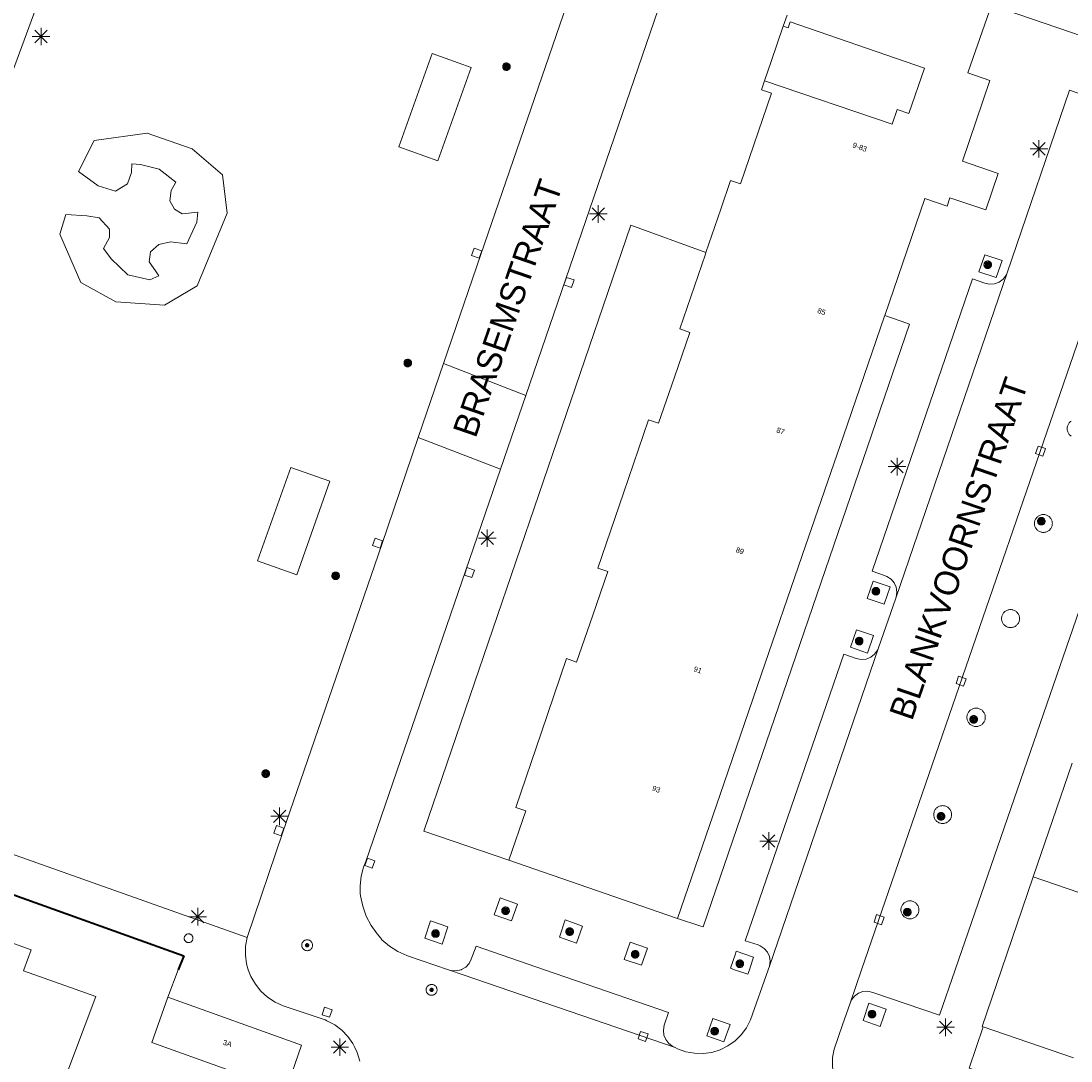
# Model space of a CAD drawing. Header units: metres. Extents: x 135779 to 137489, y 452643 to 455118.
# Tile 30 of 256: x 136332 to 136392, y 452995 to 453054. Entities that reach past the tile are written whole.
import ezdxf
from ezdxf.enums import TextEntityAlignment as Align

# ---------------------------------------------------------------- set-up
doc = ezdxf.new("R2010")
doc.units = ezdxf.units.M
doc.linetypes.add('DGN_Style_4', pattern=[89.853097, 44.898487, -22.449243, 0.056123, -22.449243])
for name, color, linetype, lineweight in [('KTop_BTD_Groenvoorziening', 62, 'Continuous', 13), ('KTop_BTD_Groenvoorziening_gras- en kruidachtigen', 62, 'Continuous', 13), ('KTop_NAR_Huisnummer (t)', 7, 'Continuous', 13), ('KTop_ORL_Weg_Straatnaam (t)', 7, 'Continuous', 13), ('KTop_PAL_Afsluitpaal', 222, 'Continuous', 13), ('KTop_PAL_Lichtmast', 40, 'Continuous', 13), ('KTop_PND_Grondvlaksituatie van BAG-pand [tachy]', 1, 'Continuous', 13), ('KTop_PUT_Inspectie- of rioolput', 15, 'Continuous', 13), ('KTop_PUT_Kolk', 15, 'Continuous', 13), ('KTop_SHD_Hek (l)', 15, 'DGN_Style_4', 40), ('KTop_VGO_Boom', 92, 'Continuous', 13), ('KTop_WGD_Parkeervlak', 251, 'Continuous', 13), ('KTop_WGD_Rijbaan_Lokale weg', 251, 'Continuous', 13), ('KTop_WGD_Rijbaan_Lokale weg_verkeersdrempel', 40, 'Continuous', 13), ('KTop_WGD_Voetpad', 251, 'Continuous', 13)]:
    doc.layers.add(name, color=color, linetype=linetype, lineweight=lineweight)
doc.styles.add('Style-ROVU', font='ROVU.shx')

# ---------------------------------------------------------------- blocks, each defined once
blk = doc.blocks.new('PAL_Lichtmast')
at = {"layer": 'KTop_PAL_Lichtmast'}
for p, q in [((-0.354, -0.354), (0.354, 0.354)), ((0.354, -0.354), (-0.354, 0.354)), ((0, -0.5), (0, 0.5)), ((-0.5, 0), (0.5, 0))]:
    blk.add_line(p, q, dxfattribs=at)
blk = doc.blocks.new('PAL_Afsluitpaal')
at = {"layer": 'KTop_PAL_Afsluitpaal', "flags": 128}
blk.add_lwpolyline([(0.25, 0), (0.249, 0.026), (0.245, 0.052), (0.238, 0.077), (0.228, 0.102), (0.217, 0.125), (0.202, 0.147), (0.186, 0.167), (0.167, 0.186), (0.147, 0.202), (0.125, 0.217), (0.102, 0.228), (0.077, 0.238), (0.052, 0.245), (0.026, 0.249), (0, 0.25), (-0.026, 0.249), (-0.052, 0.245), (-0.077, 0.238), (-0.102, 0.228), (-0.125, 0.217), (-0.147, 0.202), (-0.167, 0.186), (-0.186, 0.167), (-0.202, 0.147), (-0.217, 0.125), (-0.228, 0.102), (-0.238, 0.077), (-0.245, 0.052), (-0.249, 0.026), (-0.25, 0), (-0.249, -0.026), (-0.245, -0.052), (-0.238, -0.077), (-0.228, -0.102), (-0.217, -0.125), (-0.202, -0.147), (-0.186, -0.167), (-0.167, -0.186), (-0.147, -0.202), (-0.125, -0.217), (-0.102, -0.228), (-0.077, -0.238), (-0.052, -0.245), (-0.026, -0.249), (0, -0.25), (0.026, -0.249), (0.052, -0.245), (0.077, -0.238), (0.102, -0.228), (0.125, -0.217), (0.147, -0.202), (0.167, -0.186), (0.186, -0.167), (0.202, -0.147), (0.217, -0.125), (0.228, -0.102), (0.238, -0.077), (0.245, -0.052), (0.249, -0.026), (0.25, 0)], dxfattribs=at)
blk = doc.blocks.new('PUT_Inspectie-_of_rioolput')
at = {"layer": 'KTop_PUT_Inspectie- of rioolput', "flags": 128}
for points in [[(0.31, 0), (0.308, 0.032), (0.303, 0.064), (0.294, 0.095), (0.283, 0.126), (0.268, 0.155), (0.25, 0.182), (0.23, 0.207), (0.207, 0.23), (0.182, 0.25), (0.154, 0.268), (0.126, 0.283), (0.095, 0.294), (0.064, 0.303), (0.032, 0.308), (0, 0.309), (-0.032, 0.308), (-0.064, 0.303), (-0.096, 0.294), (-0.126, 0.283), (-0.155, 0.268), (-0.182, 0.25), (-0.207, 0.23), (-0.23, 0.207), (-0.25, 0.182), (-0.268, 0.154), (-0.283, 0.126), (-0.294, 0.095), (-0.303, 0.064), (-0.308, 0.032), (-0.309, 0), (-0.308, -0.032), (-0.303, -0.064), (-0.294, -0.096), (-0.283, -0.126), (-0.268, -0.155), (-0.25, -0.182), (-0.23, -0.207), (-0.207, -0.23), (-0.182, -0.25), (-0.155, -0.268), (-0.126, -0.283), (-0.096, -0.294), (-0.064, -0.303), (-0.032, -0.308), (0, -0.309), (0.032, -0.308), (0.064, -0.303), (0.095, -0.294), (0.126, -0.283), (0.155, -0.268), (0.182, -0.25), (0.207, -0.23), (0.23, -0.207), (0.25, -0.182), (0.268, -0.155), (0.283, -0.126), (0.294, -0.096), (0.303, -0.064), (0.308, -0.032), (0.31, 0)], [(0.095, 0), (0.094, 0.009), (0.092, 0.019), (0.09, 0.029), (0.086, 0.038), (0.082, 0.047), (0.076, 0.055), (0.07, 0.063), (0.063, 0.07), (0.055, 0.076), (0.047, 0.082), (0.038, 0.086), (0.029, 0.09), (0.019, 0.092), (0.009, 0.094), (0, 0.094), (-0.01, 0.094), (-0.02, 0.092), (-0.029, 0.09), (-0.039, 0.086), (-0.048, 0.082), (-0.056, 0.076), (-0.064, 0.07), (-0.071, 0.063), (-0.077, 0.055), (-0.082, 0.047), (-0.087, 0.038), (-0.09, 0.029), (-0.093, 0.019), (-0.094, 0.009), (-0.095, 0), (-0.094, -0.01), (-0.093, -0.02), (-0.09, -0.029), (-0.087, -0.039), (-0.082, -0.048), (-0.077, -0.056), (-0.071, -0.064), (-0.064, -0.071), (-0.056, -0.077), (-0.047, -0.082), (-0.039, -0.087), (-0.029, -0.09), (-0.02, -0.093), (-0.01, -0.094), (0, -0.095), (0.009, -0.094), (0.019, -0.093), (0.029, -0.09), (0.038, -0.087), (0.047, -0.082), (0.055, -0.077), (0.063, -0.071), (0.07, -0.064), (0.076, -0.056), (0.082, -0.047), (0.086, -0.039), (0.09, -0.029), (0.092, -0.02), (0.094, -0.01), (0.095, 0)], [(0.035, 0), (0.034, 0.003), (0.034, 0.007), (0.033, 0.01), (0.031, 0.014), (0.03, 0.017), (0.028, 0.02), (0.026, 0.023), (0.023, 0.026), (0.02, 0.028), (0.017, 0.03), (0.014, 0.031), (0.01, 0.033), (0.007, 0.034), (0.003, 0.034), (0, 0.034), (-0.004, 0.034), (-0.007, 0.034), (-0.011, 0.033), (-0.014, 0.031), (-0.018, 0.03), (-0.021, 0.028), (-0.023, 0.026), (-0.026, 0.023), (-0.028, 0.02), (-0.03, 0.017), (-0.032, 0.014), (-0.033, 0.01), (-0.034, 0.007), (-0.035, 0.003), (-0.035, 0), (-0.035, -0.004), (-0.034, -0.007), (-0.033, -0.011), (-0.032, -0.014), (-0.03, -0.018), (-0.028, -0.021), (-0.026, -0.023), (-0.023, -0.026), (-0.021, -0.028), (-0.017, -0.03), (-0.014, -0.032), (-0.011, -0.033), (-0.007, -0.034), (-0.004, -0.035), (0, -0.035), (0.003, -0.035), (0.007, -0.034), (0.01, -0.033), (0.014, -0.032), (0.017, -0.03), (0.02, -0.028), (0.023, -0.026), (0.026, -0.023), (0.028, -0.021), (0.03, -0.017), (0.031, -0.014), (0.033, -0.011), (0.034, -0.007), (0.034, -0.004), (0.035, 0)], [(0.01, 0.02), (0.007, 0.02), (0.005, 0.021), (0.003, 0.022), (0.001, 0.022), (-0.001, 0.022), (-0.004, 0.022), (-0.006, 0.021), (-0.008, 0.02), (-0.01, 0.019), (-0.012, 0.018), (-0.014, 0.017), (-0.016, 0.015), (-0.017, 0.013), (-0.019, 0.012), (-0.02, 0.009), (-0.021, 0.007), (-0.022, 0.005), (-0.022, 0.003), (-0.022, 0.001), (-0.022, -0.001), (-0.022, -0.004), (-0.022, -0.006), (-0.021, -0.008), (-0.02, -0.01), (-0.019, -0.012), (-0.017, -0.014), (-0.016, -0.016), (-0.014, -0.017), (-0.012, -0.019), (-0.01, -0.02), (-0.008, -0.021), (-0.006, -0.022), (-0.003, -0.022), (-0.001, -0.022), (0.001, -0.022), (0.003, -0.022), (0.005, -0.022), (0.008, -0.021), (0.01, -0.02), (0.012, -0.019), (0.014, -0.017), (0.015, -0.016), (0.017, -0.014), (0.018, -0.012), (0.02, -0.01), (0.02, -0.008), (0.021, -0.006), (0.022, -0.003), (0.022, -0.001), (0.022, 0.001), (0.022, 0.003), (0.021, 0.005), (0.02, 0.008), (0.019, 0.01), (0.018, 0.012), (0.017, 0.014), (0.015, 0.015), (0.013, 0.017), (0.012, 0.018), (0.01, 0.02)]]:
    blk.add_lwpolyline(points, dxfattribs=at)
blk = doc.blocks.new('PUT_Kolk')
at = {"layer": 'KTop_PUT_Kolk', "flags": 128}
blk.add_lwpolyline([(0.225, -0.225), (0.225, 0.225), (-0.225, 0.225), (-0.225, -0.225), (0.225, -0.225)], dxfattribs=at)
blk = doc.blocks.new('VGO_Boom')
at = {"layer": 'KTop_VGO_Boom', "flags": 128}
for points in [[(0.215, 0), (0.214, 0.022), (0.21, 0.045), (0.204, 0.066), (0.196, 0.087), (0.186, 0.108), (0.174, 0.126), (0.16, 0.144), (0.144, 0.16), (0.126, 0.174), (0.107, 0.186), (0.087, 0.196), (0.066, 0.204), (0.045, 0.21), (0.022, 0.214), (-0.001, 0.215), (-0.023, 0.214), (-0.045, 0.21), (-0.067, 0.204), (-0.088, 0.196), (-0.108, 0.186), (-0.127, 0.174), (-0.144, 0.16), (-0.16, 0.144), (-0.174, 0.126), (-0.187, 0.107), (-0.197, 0.087), (-0.205, 0.066), (-0.211, 0.045), (-0.214, 0.022), (-0.215, -0.001), (-0.214, -0.023), (-0.211, -0.045), (-0.205, -0.067), (-0.197, -0.088), (-0.187, -0.108), (-0.174, -0.127), (-0.16, -0.144), (-0.144, -0.16), (-0.127, -0.174), (-0.108, -0.187), (-0.088, -0.197), (-0.067, -0.205), (-0.045, -0.211), (-0.023, -0.214), (0, -0.215), (0.022, -0.214), (0.045, -0.211), (0.066, -0.205), (0.087, -0.197), (0.108, -0.187), (0.126, -0.174), (0.144, -0.16), (0.16, -0.144), (0.174, -0.127), (0.186, -0.108), (0.196, -0.088), (0.204, -0.067), (0.21, -0.045), (0.214, -0.023), (0.215, -0.001)], [(0.155, 0), (0.154, 0.016), (0.152, 0.032), (0.147, 0.048), (0.142, 0.063), (0.134, 0.078), (0.125, 0.091), (0.115, 0.104), (0.104, 0.115), (0.091, 0.125), (0.077, 0.134), (0.063, 0.142), (0.048, 0.147), (0.032, 0.152), (0.016, 0.154), (-0.001, 0.155), (-0.017, 0.154), (-0.033, 0.152), (-0.048, 0.147), (-0.064, 0.142), (-0.078, 0.134), (-0.092, 0.125), (-0.104, 0.115), (-0.116, 0.104), (-0.126, 0.091), (-0.135, 0.077), (-0.142, 0.063), (-0.148, 0.048), (-0.152, 0.032), (-0.155, 0.016), (-0.155, -0.001), (-0.155, -0.017), (-0.152, -0.033), (-0.148, -0.048), (-0.142, -0.064), (-0.135, -0.078), (-0.126, -0.092), (-0.116, -0.104), (-0.104, -0.116), (-0.092, -0.126), (-0.078, -0.135), (-0.064, -0.142), (-0.048, -0.148), (-0.033, -0.152), (-0.017, -0.155), (0, -0.155), (0.016, -0.155), (0.032, -0.152), (0.048, -0.148), (0.063, -0.142), (0.078, -0.135), (0.091, -0.126), (0.104, -0.116), (0.115, -0.104), (0.125, -0.092), (0.134, -0.078), (0.142, -0.064), (0.147, -0.048), (0.152, -0.033), (0.154, -0.017), (0.155, -0.001)], [(0.095, 0), (0.094, 0.01), (0.093, 0.02), (0.09, 0.029), (0.087, 0.039), (0.082, 0.048), (0.077, 0.056), (0.071, 0.064), (0.064, 0.071), (0.056, 0.077), (0.047, 0.082), (0.039, 0.087), (0.029, 0.09), (0.02, 0.093), (0.01, 0.094), (-0.001, 0.095), (-0.01, 0.094), (-0.02, 0.093), (-0.03, 0.09), (-0.039, 0.087), (-0.048, 0.082), (-0.056, 0.077), (-0.064, 0.071), (-0.071, 0.064), (-0.077, 0.056), (-0.083, 0.047), (-0.087, 0.039), (-0.091, 0.029), (-0.093, 0.02), (-0.095, 0.01), (-0.095, -0.001), (-0.095, -0.01), (-0.093, -0.02), (-0.091, -0.03), (-0.087, -0.039), (-0.083, -0.048), (-0.077, -0.056), (-0.071, -0.064), (-0.064, -0.071), (-0.056, -0.077), (-0.048, -0.083), (-0.039, -0.087), (-0.03, -0.091), (-0.02, -0.093), (-0.01, -0.095), (0, -0.095), (0.01, -0.095), (0.02, -0.093), (0.029, -0.091), (0.039, -0.087), (0.048, -0.083), (0.056, -0.077), (0.064, -0.071), (0.071, -0.064), (0.077, -0.056), (0.082, -0.048), (0.087, -0.039), (0.09, -0.03), (0.093, -0.02), (0.094, -0.01), (0.095, -0.001)], [(0.035, 0), (0.035, 0.004), (0.034, 0.007), (0.033, 0.011), (0.032, 0.014), (0.03, 0.018), (0.028, 0.021), (0.026, 0.023), (0.023, 0.026), (0.021, 0.028), (0.017, 0.03), (0.014, 0.032), (0.011, 0.033), (0.007, 0.034), (0.004, 0.035), (-0.001, 0.035), (-0.004, 0.035), (-0.008, 0.034), (-0.011, 0.033), (-0.015, 0.032), (-0.018, 0.03), (-0.021, 0.028), (-0.024, 0.026), (-0.027, 0.023), (-0.029, 0.021), (-0.031, 0.017), (-0.032, 0.014), (-0.034, 0.011), (-0.035, 0.007), (-0.035, 0.004), (-0.035, -0.001), (-0.035, -0.004), (-0.035, -0.008), (-0.034, -0.011), (-0.032, -0.015), (-0.031, -0.018), (-0.029, -0.021), (-0.027, -0.024), (-0.024, -0.027), (-0.021, -0.029), (-0.018, -0.031), (-0.015, -0.032), (-0.011, -0.034), (-0.008, -0.035), (-0.004, -0.035), (0, -0.035), (0.004, -0.035), (0.007, -0.035), (0.011, -0.034), (0.014, -0.032), (0.018, -0.031), (0.021, -0.029), (0.023, -0.027), (0.026, -0.024), (0.028, -0.021), (0.03, -0.018), (0.032, -0.015), (0.033, -0.011), (0.034, -0.008), (0.035, -0.004), (0.035, 0)]]:
    blk.add_lwpolyline(points, dxfattribs=at)

msp = doc.modelspace()

# ---------------------------------------------------------------- linework, layer by layer
at = {"layer": 'KTop_BTD_Groenvoorziening', "flags": 128}
msp.add_lwpolyline([(136355.815, 453046.072), (136357.719, 453051.39), (136355.499, 453052.185), (136353.595, 453046.867), (136355.815, 453046.072)], dxfattribs=at)
at = {"layer": 'KTop_BTD_Groenvoorziening_gras- en kruidachtigen', "flags": 128}
for points in [[(136337.115, 453042.183), (136336.537, 453042.841), (136335.82, 453042.94), (136334.626, 453043.02), (136334.282, 453041.901), (136335.477, 453039.141), (136337.47, 453038.039), (136340.251, 453037.866), (136342.115, 453038.949), (136343.821, 453043.09), (136343.546, 453045.29), (136341.83, 453046.763), (136339.268, 453047.662), (136336.25, 453047.241), (136335.359, 453045.462), (136336.477, 453044.664), (136337.463, 453044.355), (136338.15, 453044.763), (136338.369, 453045.421), (136338.389, 453045.909), (136338.877, 453045.879), (136339.952, 453045.6), (136340.888, 453044.873), (136340.629, 453044.395), (136340.549, 453043.797), (136340.818, 453043.329), (136341.256, 453043.06), (136342.152, 453043.159), (136342.083, 453042.592), (136341.515, 453041.346), (136340.599, 453041.466), (136339.922, 453041.316), (136339.454, 453040.898), (136339.374, 453040.32), (136339.743, 453039.812), (136339.932, 453039.523), (136339.414, 453039.294), (136338.17, 453039.593), (136337.214, 453040.49), (136336.776, 453041.087), (136337.115, 453041.705), (136337.115, 453042.183)], [(136347.782, 453022.499), (136349.667, 453027.823), (136347.438, 453028.611), (136345.553, 453023.287), (136347.782, 453022.499)]]:
    msp.add_lwpolyline(points, dxfattribs=at)
at = {"layer": 'KTop_PND_Grondvlaksituatie van BAG-pand [tachy]', "flags": 128}
for points in [[(136381.266, 453037.276), (136383.551, 453043.931), (136384.821, 453043.491), (136384.981, 453043.971), (136387.021, 453043.281), (136387.731, 453045.351), (136385.691, 453046.051), (136387.261, 453050.661), (136386.001, 453051.091), (136386.565, 453052.729), (136387.342, 453054.95), (136391.843, 453053.401), (136411.477, 453046.656)], [(136375.705, 453054.38), (136375.491, 453053.751)], [(136375.491, 453053.751), (136375.765, 453053.657), (136375.878, 453053.988), (136383.534, 453051.366), (136382.647, 453048.775), (136381.975, 453049.005), (136381.687, 453048.163), (136374.429, 453050.642)], [(136374.429, 453050.642), (136374.251, 453050.121), (136374.821, 453049.931), (136373.061, 453044.761), (136372.491, 453044.951), (136371.934, 453043.327), (136371.087, 453040.859)], [(136371.087, 453040.859), (136371.055, 453040.766), (136369.591, 453036.501), (136370.161, 453036.301), (136369.291, 453033.764), (136368.391, 453031.141), (136367.821, 453031.331), (136366.386, 453027.146), (136364.921, 453022.871), (136365.491, 453022.681), (136364.619, 453020.14), (136363.721, 453017.521), (136363.151, 453017.721), (136361.717, 453013.532), (136360.251, 453009.251), (136360.821, 453009.061), (136359.851, 453006.241)], [(136369.471, 453002.921), (136371.898, 453009.991), (136374.235, 453016.796), (136376.572, 453023.604), (136378.912, 453030.418), (136381.247, 453037.221), (136381.266, 453037.276)], [(136359.851, 453006.241), (136369.347, 453002.964), (136369.352, 453002.962), (136369.471, 453002.921)], [(136389.721, 453005.291), (136387.914, 453000), (136386.811, 452996.771), (136386.88, 452996.747)], [(136394.914, 453003.509), (136389.721, 453005.291)], [(136336.331, 452998.481), (136332.221, 452999.941), (136332.242, 453000), (136332.651, 453001.141), (136328.101, 453002.771)], [(136331.76, 452988.852), (136333.241, 452988.331), (136334.331, 452991.241), (136335.361, 452990.851), (136336.171, 452993.011), (136334.521, 452993.631), (136336.331, 452998.481)], [(136340.431, 452998.441), (136339.531, 452995.861), (136343.755, 452994.344)], [(136343.755, 452994.344), (136347.161, 452993.121), (136348.061, 452995.701), (136340.431, 452998.441)], [(136386.88, 452996.747), (136392.026, 452994.981)]]:
    msp.add_lwpolyline(points, dxfattribs=at)
at = {"layer": 'KTop_SHD_Hek (l)', "flags": 128}
msp.add_lwpolyline([(136323.585, 453007.157), (136341.341, 453000.791), (136341.035, 453000)], dxfattribs=at)
at = {"layer": 'KTop_WGD_Parkeervlak', "flags": 128}
for points in [[(136391.879, 453031.252), (136391.843, 453031.224), (136391.809, 453031.194), (136391.779, 453031.16), (136391.751, 453031.124), (136391.727, 453031.086), (136391.706, 453031.046), (136391.688, 453031.004), (136391.675, 453030.961), (136391.665, 453030.916), (136391.659, 453030.871), (136391.657, 453030.826), (136391.659, 453030.781), (136391.665, 453030.736), (136391.675, 453030.691), (136391.688, 453030.648), (136391.706, 453030.606), (136391.727, 453030.566), (136391.751, 453030.527), (136391.779, 453030.491), (136391.809, 453030.458), (136391.843, 453030.427), (136391.879, 453030.4)], [(136390.013, 453025.002), (136390.05, 453024.978), (136390.09, 453024.958), (136390.131, 453024.941), (136390.173, 453024.927), (136390.217, 453024.918), (136390.261, 453024.912), (136390.305, 453024.91), (136390.35, 453024.912), (136390.394, 453024.918), (136390.437, 453024.927), (136390.48, 453024.941), (136390.521, 453024.958), (136390.56, 453024.978), (136390.598, 453025.002), (136390.633, 453025.029), (136390.666, 453025.059), (136390.696, 453025.092), (136390.723, 453025.127), (136390.747, 453025.165), (136390.768, 453025.204), (136390.785, 453025.246), (136390.798, 453025.288), (136390.808, 453025.331), (136390.813, 453025.376), (136390.815, 453025.42), (136390.813, 453025.465), (136390.808, 453025.509), (136390.798, 453025.552), (136390.785, 453025.595), (136390.768, 453025.636), (136390.747, 453025.675), (136390.723, 453025.713), (136390.696, 453025.748), (136390.666, 453025.781), (136390.633, 453025.811), (136390.598, 453025.838), (136390.56, 453025.862), (136390.521, 453025.882), (136390.48, 453025.899), (136390.437, 453025.913), (136390.394, 453025.923), (136390.35, 453025.928), (136390.305, 453025.93), (136390.261, 453025.928), (136390.217, 453025.923), (136390.173, 453025.913), (136390.131, 453025.899), (136390.09, 453025.882), (136390.05, 453025.862), (136390.013, 453025.838), (136389.977, 453025.811), (136389.944, 453025.781), (136389.914, 453025.748), (136389.887, 453025.713), (136389.863, 453025.675), (136389.843, 453025.636), (136389.826, 453025.595), (136389.812, 453025.552), (136389.803, 453025.509), (136389.797, 453025.465), (136389.795, 453025.42), (136389.797, 453025.376), (136389.803, 453025.331), (136389.812, 453025.288), (136389.826, 453025.246), (136389.843, 453025.204), (136389.863, 453025.165), (136389.887, 453025.127), (136389.914, 453025.092), (136389.944, 453025.059), (136389.977, 453025.029), (136390.013, 453025.002)], [(136388.104, 453019.612), (136388.139, 453019.584), (136388.177, 453019.56), (136388.217, 453019.54), (136388.258, 453019.522), (136388.301, 453019.509), (136388.345, 453019.499), (136388.389, 453019.493), (136388.434, 453019.491), (136388.479, 453019.493), (136388.523, 453019.499), (136388.567, 453019.509), (136388.61, 453019.522), (136388.651, 453019.54), (136388.691, 453019.56), (136388.728, 453019.584), (136388.764, 453019.612), (136388.797, 453019.642), (136388.827, 453019.675), (136388.855, 453019.71), (136388.879, 453019.748), (136388.899, 453019.788), (136388.917, 453019.829), (136388.93, 453019.872), (136388.94, 453019.916), (136388.946, 453019.96), (136388.948, 453020.005), (136388.946, 453020.05), (136388.94, 453020.094), (136388.93, 453020.138), (136388.917, 453020.181), (136388.899, 453020.222), (136388.879, 453020.262), (136388.855, 453020.3), (136388.827, 453020.335), (136388.797, 453020.368), (136388.764, 453020.399), (136388.728, 453020.426), (136388.691, 453020.45), (136388.651, 453020.471), (136388.61, 453020.488), (136388.567, 453020.501), (136388.523, 453020.511), (136388.479, 453020.517), (136388.434, 453020.519), (136388.389, 453020.517), (136388.345, 453020.511), (136388.301, 453020.501), (136388.258, 453020.488), (136388.217, 453020.471), (136388.177, 453020.45), (136388.139, 453020.426), (136388.104, 453020.399), (136388.07, 453020.368), (136388.04, 453020.335), (136388.013, 453020.3), (136387.989, 453020.262), (136387.968, 453020.222), (136387.951, 453020.181), (136387.937, 453020.138), (136387.928, 453020.094), (136387.922, 453020.05), (136387.92, 453020.005), (136387.922, 453019.96), (136387.928, 453019.916), (136387.937, 453019.872), (136387.951, 453019.829), (136387.968, 453019.788), (136387.989, 453019.748), (136388.013, 453019.71), (136388.04, 453019.675), (136388.07, 453019.642), (136388.104, 453019.612)], [(136385.953, 453014.332), (136385.959, 453014.287), (136385.969, 453014.243), (136385.983, 453014.199), (136386, 453014.157), (136386.021, 453014.117), (136386.046, 453014.078), (136386.074, 453014.042), (136386.104, 453014.008), (136386.138, 453013.978), (136386.174, 453013.95), (136386.213, 453013.925), (136386.253, 453013.904), (136386.295, 453013.887), (136386.339, 453013.873), (136386.383, 453013.863), (136386.428, 453013.857), (136386.474, 453013.855), (136386.519, 453013.857), (136386.565, 453013.863), (136386.609, 453013.873), (136386.653, 453013.887), (136386.695, 453013.904), (136386.735, 453013.925), (136386.774, 453013.95), (136386.81, 453013.978), (136386.843, 453014.008), (136386.874, 453014.042), (136386.902, 453014.078), (136386.926, 453014.117), (136386.947, 453014.157), (136386.965, 453014.199), (136386.979, 453014.243), (136386.989, 453014.287), (136386.994, 453014.332), (136386.996, 453014.378), (136386.994, 453014.423), (136386.989, 453014.469), (136386.979, 453014.513), (136386.965, 453014.557), (136386.947, 453014.599), (136386.926, 453014.639), (136386.902, 453014.677), (136386.874, 453014.714), (136386.843, 453014.747), (136386.81, 453014.778), (136386.774, 453014.806), (136386.735, 453014.83), (136386.695, 453014.851), (136386.653, 453014.869), (136386.609, 453014.882), (136386.565, 453014.892), (136386.519, 453014.898), (136386.474, 453014.9), (136386.428, 453014.898), (136386.383, 453014.892), (136386.339, 453014.882), (136386.295, 453014.869), (136386.253, 453014.851), (136386.213, 453014.83), (136386.174, 453014.806), (136386.138, 453014.778), (136386.104, 453014.747), (136386.074, 453014.714), (136386.046, 453014.677), (136386.021, 453014.639), (136386, 453014.599), (136385.983, 453014.557), (136385.969, 453014.513), (136385.959, 453014.469), (136385.953, 453014.423), (136385.951, 453014.378), (136385.953, 453014.332)], [(136385.045, 453009.013), (136385.028, 453009.054), (136385.008, 453009.093), (136384.984, 453009.131), (136384.957, 453009.166), (136384.927, 453009.199), (136384.894, 453009.229), (136384.859, 453009.256), (136384.821, 453009.28), (136384.782, 453009.3), (136384.741, 453009.317), (136384.698, 453009.331), (136384.655, 453009.34), (136384.611, 453009.346), (136384.567, 453009.348), (136384.522, 453009.346), (136384.478, 453009.34), (136384.435, 453009.331), (136384.392, 453009.317), (136384.351, 453009.3), (136384.312, 453009.28), (136384.274, 453009.256), (136384.239, 453009.229), (136384.206, 453009.199), (136384.176, 453009.166), (136384.149, 453009.131), (136384.125, 453009.093), (136384.105, 453009.054), (136384.088, 453009.013), (136384.075, 453008.97), (136384.065, 453008.927), (136384.059, 453008.883), (136384.057, 453008.839), (136384.059, 453008.794), (136384.065, 453008.75), (136384.075, 453008.707), (136384.088, 453008.664), (136384.105, 453008.623), (136384.125, 453008.584), (136384.149, 453008.546), (136384.176, 453008.511), (136384.206, 453008.478), (136384.239, 453008.448), (136384.274, 453008.421), (136384.312, 453008.397), (136384.351, 453008.377), (136384.392, 453008.36), (136384.435, 453008.346), (136384.478, 453008.337), (136384.522, 453008.331), (136384.567, 453008.329), (136384.611, 453008.331), (136384.655, 453008.337), (136384.698, 453008.346), (136384.741, 453008.36), (136384.782, 453008.377), (136384.821, 453008.397), (136384.859, 453008.421), (136384.894, 453008.448), (136384.927, 453008.478), (136384.957, 453008.511), (136384.984, 453008.546), (136385.008, 453008.584), (136385.028, 453008.623), (136385.045, 453008.664), (136385.059, 453008.707), (136385.068, 453008.75), (136385.074, 453008.794), (136385.076, 453008.839), (136385.074, 453008.883), (136385.068, 453008.927), (136385.059, 453008.97), (136385.045, 453009.013)], [(136382.24, 453003.196), (136382.261, 453003.156), (136382.285, 453003.119), (136382.312, 453003.083), (136382.342, 453003.05), (136382.375, 453003.02), (136382.41, 453002.993), (136382.448, 453002.969), (136382.488, 453002.948), (136382.529, 453002.931), (136382.571, 453002.918), (136382.615, 453002.908), (136382.659, 453002.902), (136382.704, 453002.9), (136382.748, 453002.902), (136382.793, 453002.908), (136382.836, 453002.918), (136382.879, 453002.931), (136382.92, 453002.948), (136382.959, 453002.969), (136382.997, 453002.993), (136383.032, 453003.02), (136383.065, 453003.05), (136383.096, 453003.083), (136383.123, 453003.119), (136383.147, 453003.156), (136383.167, 453003.196), (136383.184, 453003.237), (136383.198, 453003.28), (136383.207, 453003.323), (136383.213, 453003.367), (136383.215, 453003.412), (136383.213, 453003.457), (136383.207, 453003.501), (136383.198, 453003.544), (136383.184, 453003.587), (136383.167, 453003.628), (136383.147, 453003.668), (136383.123, 453003.705), (136383.096, 453003.741), (136383.065, 453003.774), (136383.032, 453003.804), (136382.997, 453003.831), (136382.959, 453003.855), (136382.92, 453003.875), (136382.879, 453003.893), (136382.836, 453003.906), (136382.793, 453003.916), (136382.748, 453003.921), (136382.704, 453003.923), (136382.659, 453003.921), (136382.615, 453003.916), (136382.571, 453003.906), (136382.529, 453003.893), (136382.488, 453003.875), (136382.448, 453003.855), (136382.41, 453003.831), (136382.375, 453003.804), (136382.342, 453003.774), (136382.312, 453003.741), (136382.285, 453003.705), (136382.261, 453003.668), (136382.24, 453003.628), (136382.223, 453003.587), (136382.21, 453003.544), (136382.2, 453003.501), (136382.194, 453003.457), (136382.192, 453003.412), (136382.194, 453003.367), (136382.2, 453003.323), (136382.21, 453003.28), (136382.223, 453003.237), (136382.24, 453003.196)]]:
    msp.add_lwpolyline(points, dxfattribs=at)
at = {"layer": 'KTop_WGD_Rijbaan_Lokale weg', "flags": 128}
for points in [[(136356.14, 453034.529), (136358.261, 453040.741), (136371.971, 453080.62), (136371.081, 453081.451), (136359.361, 453085.461)], [(136360.82, 453032.72), (136369.051, 453056.721), (136375.821, 453076.381), (136376.003, 453076.855), (136376.278, 453077.36), (136376.62, 453077.821), (136377.022, 453078.231), (136377.478, 453078.581), (136377.977, 453078.865), (136378.512, 453079.076), (136379.07, 453079.211), (136379.642, 453079.267), (136380.216, 453079.244), (136380.781, 453079.141), (136383.061, 453078.361)], [(136396.641, 453048.411), (136391.791, 453050.111), (136388.241, 453039.692)], [(136396.641, 453048.411), (136379.946, 453000), (136379.291, 452998.101)], [(136381.911, 453021.23), (136388.241, 453039.692)], [(136356.14, 453034.529), (136360.82, 453032.72)], [(136344.959, 453001.845), (136346.991, 453007.841), (136352.621, 453024.221), (136354.705, 453030.325)], [(136359.379, 453028.519), (136354.705, 453030.325)], [(136356.488, 452999.975), (136356.416, 453000), (136354.081, 453000.801), (136354.06, 453000.809), (136353.542, 453001.041), (136353.063, 453001.344), (136352.631, 453001.711), (136352.571, 453001.791), (136352.359, 453002.037), (136352.017, 453002.529), (136351.744, 453003.061), (136351.544, 453003.625), (136351.421, 453004.211), (136351.401, 453004.341), (136351.392, 453004.782), (136351.452, 453005.324), (136351.591, 453005.851), (136351.711, 453006.161), (136359.379, 453028.519)], [(136381.911, 453021.23), (136381.891, 453021.171), (136380.921, 453018.341)], [(136374.706, 453000.204), (136380.921, 453018.341)], [(136344.959, 453001.845), (136344.869, 453001.345), (136344.859, 453000.837), (136344.928, 453000.333), (136345.02, 453000), (136345.172, 452999.618), (136345.425, 452999.176), (136345.744, 452998.78), (136346.121, 452998.438), (136346.547, 452998.159), (136347.011, 452997.951), (136349.391, 452997.141), (136349.498, 452997.098), (136349.943, 452996.864), (136350.345, 452996.563), (136350.694, 452996.203), (136350.981, 452995.791), (136351.091, 452995.571), (136351.222, 452995.279), (136351.368, 452994.792)], [(136356.488, 452999.975), (136357.262, 452999.709), (136369.341, 452995.561)], [(136374.706, 453000.204), (136374.635, 453000), (136373.621, 452997.141), (136373.395, 452996.698), (136373.1, 452996.296), (136372.745, 452995.947), (136372.339, 452995.658), (136371.892, 452995.439), (136371.416, 452995.294), (136370.923, 452995.227), (136370.425, 452995.239), (136369.935, 452995.331), (136369.467, 452995.5), (136369.341, 452995.561)], [(136384.411, 452990.411), (136380.53, 452991.746), (136380.429, 452991.762), (136380.161, 452991.861), (136379.941, 452991.951), (136379.781, 452992.041), (136379.377, 452992.331), (136379.026, 452992.682), (136378.735, 452993.085), (136378.512, 452993.529), (136378.364, 452994.004), (136378.293, 452994.495), (136378.302, 452994.992), (136378.391, 452995.481), (136378.864, 452996.858), (136379.291, 452998.101)]]:
    msp.add_lwpolyline(points, dxfattribs=at)
at = {"layer": 'KTop_WGD_Rijbaan_Lokale weg_verkeersdrempel', "flags": 128}
for points in [[(136354.705, 453030.325), (136356.14, 453034.529)], [(136359.379, 453028.519), (136360.82, 453032.72)]]:
    msp.add_lwpolyline(points, dxfattribs=at)
at = {"layer": 'KTop_WGD_Voetpad', "flags": 128}
for points in [[(136342.846, 453080.109), (136342.077, 453079.757), (136341.844, 453079.012), (136321.107, 453022.743), (136321.204, 453022.237), (136321.824, 453021.814), (136326.346, 453020.114), (136326.614, 453019.853), (136326.172, 453017.914), (136325.698, 453015.141), (136325.131, 453012.221), (136325.027, 453011.662), (136325.002, 453011.095), (136325.057, 453010.529), (136325.191, 453009.977), (136325.401, 453009.45), (136325.683, 453008.956), (136325.963, 453008.586)], [(136374.429, 453050.642), (136374.804, 453051.741), (136375.491, 453053.751)], [(136379.291, 452998.101), (136379.369, 452998.277), (136379.539, 452998.499), (136379.766, 452998.663), (136380.029, 452998.758), (136380.308, 452998.774), (136380.581, 452998.711), (136384.391, 452997.411), (136385.284, 453000), (136401.111, 453045.891), (136397.281, 453047.171), (136397.029, 453047.292), (136396.821, 453047.48), (136396.675, 453047.718), (136396.601, 453047.988), (136396.606, 453048.268), (136396.641, 453048.411)], [(136359.851, 453006.241), (136355.021, 453007.901), (136366.801, 453042.411), (136371.087, 453040.859)], [(136386.971, 453040.731), (136386.631, 453039.761), (136387.611, 453039.431), (136387.951, 453040.401), (136386.971, 453040.731)], [(136388.241, 453039.692), (136388.178, 453039.558), (136388.008, 453039.334), (136387.781, 453039.167), (136387.517, 453039.07), (136387.236, 453039.051), (136386.961, 453039.111), (136386.271, 453039.361), (136380.551, 453022.701), (136381.261, 453022.461), (136381.393, 453022.41), (136381.626, 453022.255), (136381.806, 453022.04), (136381.919, 453021.784), (136381.955, 453021.506), (136381.911, 453021.23)], [(136381.266, 453037.276), (136382.525, 453036.835), (136382.535, 453036.832), (136382.681, 453036.781), (136370.921, 453002.441), (136370.745, 453002.499), (136369.471, 453002.921)], [(136381.231, 453020.821), (136381.581, 453021.811), (136380.611, 453022.131), (136380.261, 453021.141), (136381.231, 453020.821)], [(136380.281, 453018.041), (136380.621, 453019.031), (136379.651, 453019.361), (136379.311, 453018.371), (136380.281, 453018.041)], [(136380.921, 453018.341), (136380.86, 453018.203), (136380.692, 453017.974), (136380.467, 453017.8), (136380.203, 453017.696), (136379.92, 453017.669), (136379.641, 453017.721), (136378.931, 453017.971), (136373.321, 453001.651), (136374.051, 453001.411), (136374.176, 453001.365), (136374.41, 453001.216), (136374.592, 453001.006), (136374.708, 453000.754), (136374.747, 453000.479), (136374.706, 453000.204)], [(136389.721, 453005.291), (136391.941, 453011.761)], [(136325.963, 453008.586), (136344.959, 453001.845)], [(136323.585, 453007.157), (136341.341, 453000.791), (136341.035, 453000), (136340.431, 452998.441)], [(136360.021, 453002.781), (136360.361, 453003.741), (136359.371, 453004.091), (136359.031, 453003.131), (136360.021, 453002.781)], [(136355.071, 453001.791), (136356.061, 453001.451), (136356.391, 453002.451), (136355.401, 453002.791), (136355.071, 453001.791)], [(136363.071, 453002.841), (136362.741, 453001.861), (136363.721, 453001.511), (136364.051, 453002.491), (136363.071, 453002.841)], [(136367.411, 453000.251), (136367.761, 453001.231), (136366.771, 453001.561), (136366.421, 453000.581), (136367.411, 453000.251)], [(136369.341, 452995.561), (136369.207, 452995.633), (136368.976, 452995.797), (136368.8, 452996.019), (136368.692, 452996.281), (136368.662, 452996.562), (136368.711, 452996.841), (136368.962, 452997.573), (136361.895, 453000), (136357.991, 453001.341), (136357.721, 453000.611), (136357.596, 453000.36), (136357.405, 453000.154), (136357.164, 453000.011), (136357.138, 453000), (136356.861, 452999.937), (136356.577, 452999.953), (136356.488, 452999.975)], [(136373.471, 452999.741), (136373.559, 453000), (136373.746, 453000.548), (136373.801, 453000.711), (136372.811, 453001.051), (136372.76, 453000.901), (136372.481, 453000.081), (136372.717, 453000), (136373.471, 452999.741)], [(136381.011, 452996.761), (136381.341, 452997.761), (136380.361, 452998.101), (136380.031, 452997.101), (136381.011, 452996.761)], [(136371.481, 452997.221), (136371.131, 452996.241), (136372.111, 452995.891), (136372.461, 452996.871), (136371.481, 452997.221)], [(136407.665, 452989.613), (136406.851, 452987.291), (136391.22, 452992.634), (136386.081, 452994.391), (136386.88, 452996.747)]]:
    msp.add_lwpolyline(points, dxfattribs=at)

# ---------------------------------------------------------------- block references
at = {"layer": 'KTop_PAL_Afsluitpaal'}
msp.add_blockref('PAL_Afsluitpaal', (136341.622, 453001.793), dxfattribs=at)
at = {"layer": 'KTop_PAL_Lichtmast'}
for p in [(136333.222, 453053.162), (136390.052, 453046.762), (136364.952, 453043.052), (136381.972, 453028.662), (136358.632, 453024.582), (136346.802, 453008.742), (136374.662, 453007.332), (136342.142, 453003.022), (136384.732, 452996.722), (136350.232, 452995.592)]:
    msp.add_blockref('PAL_Lichtmast', p, dxfattribs=at)
at = {"layer": 'KTop_PUT_Inspectie- of rioolput'}
for p, rotation in [((136348.372, 453001.394), 161.2788608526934), ((136355.462, 452998.852), 71.06594607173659)]:
    msp.add_blockref('PUT_Inspectie-_of_rioolput', p, dxfattribs=dict(at, rotation=rotation))
at = {"layer": 'KTop_PUT_Kolk'}
for p, rotation in [((136358.028, 453040.821), 341.0502120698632), ((136363.287, 453039.155), 161.0709003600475), ((136390.141, 453029.546), 160.9727525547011), ((136352.388, 453024.3), 341.0315473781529), ((136357.617, 453022.624), 161.0698523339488), ((136385.617, 453016.438), 160.9727521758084), ((136346.759, 453007.921), 341.0315473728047), ((136351.945, 453006.074), 159.6051239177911), ((136380.947, 453002.852), 160.9727527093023), ((136349.507, 452997.579), 251.2047051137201), ((136367.503, 452996.201), 251.0472255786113)]:
    msp.add_blockref('PUT_Kolk', p, dxfattribs=dict(at, rotation=rotation))
at = {"layer": 'KTop_VGO_Boom'}
for p in [(136359.725, 453051.441), (136387.135, 453040.161), (136354.105, 453034.561), (136390.185, 453025.551), (136349.995, 453022.441), (136380.765, 453021.561), (136379.815, 453018.721), (136386.335, 453014.261), (136346.015, 453011.171), (136384.475, 453008.741), (136359.675, 453003.361), (136382.555, 453003.281), (136355.685, 453002.061), (136363.325, 453002.171), (136367.055, 453000.881), (136373.015, 453000.341), (136380.545, 452997.471), (136371.585, 452996.501)]:
    msp.add_blockref('VGO_Boom', p, dxfattribs=at)

# ---------------------------------------------------------------- texts
at = {"layer": 'KTop_NAR_Huisnummer (t)', "style": 'Style-ROVU'}
for s, rotation, p in [('9-83', 341.1, (136380.241, 453046.726)), ('85', 341.1, (136377.89, 453037.419)), ('87', 341.1, (136375.554, 453030.616)), ('89', 341.1, (136373.237, 453023.792)), ('91', 341.1, (136370.842, 453017.007)), ('93', 341.1, (136368.476, 453010.21)), ('3A', 342.5, (136344.071, 452995.731))]:
    msp.add_text(s, height=0.3, rotation=rotation, dxfattribs=at).set_placement(p, align=Align.MIDDLE_RIGHT)
at = {"layer": 'KTop_ORL_Weg_Straatnaam (t)', "style": 'Style-ROVU'}
for s, p in [('BRASEMSTRAAT', (136357.968, 453030.234)), ('BLANKVOORNSTRAAT', (136382.82, 453014.128))]:
    msp.add_text(s, height=1.4, rotation=70.98559, dxfattribs=at).set_placement(p)

doc.saveas('drawing.dxf')
